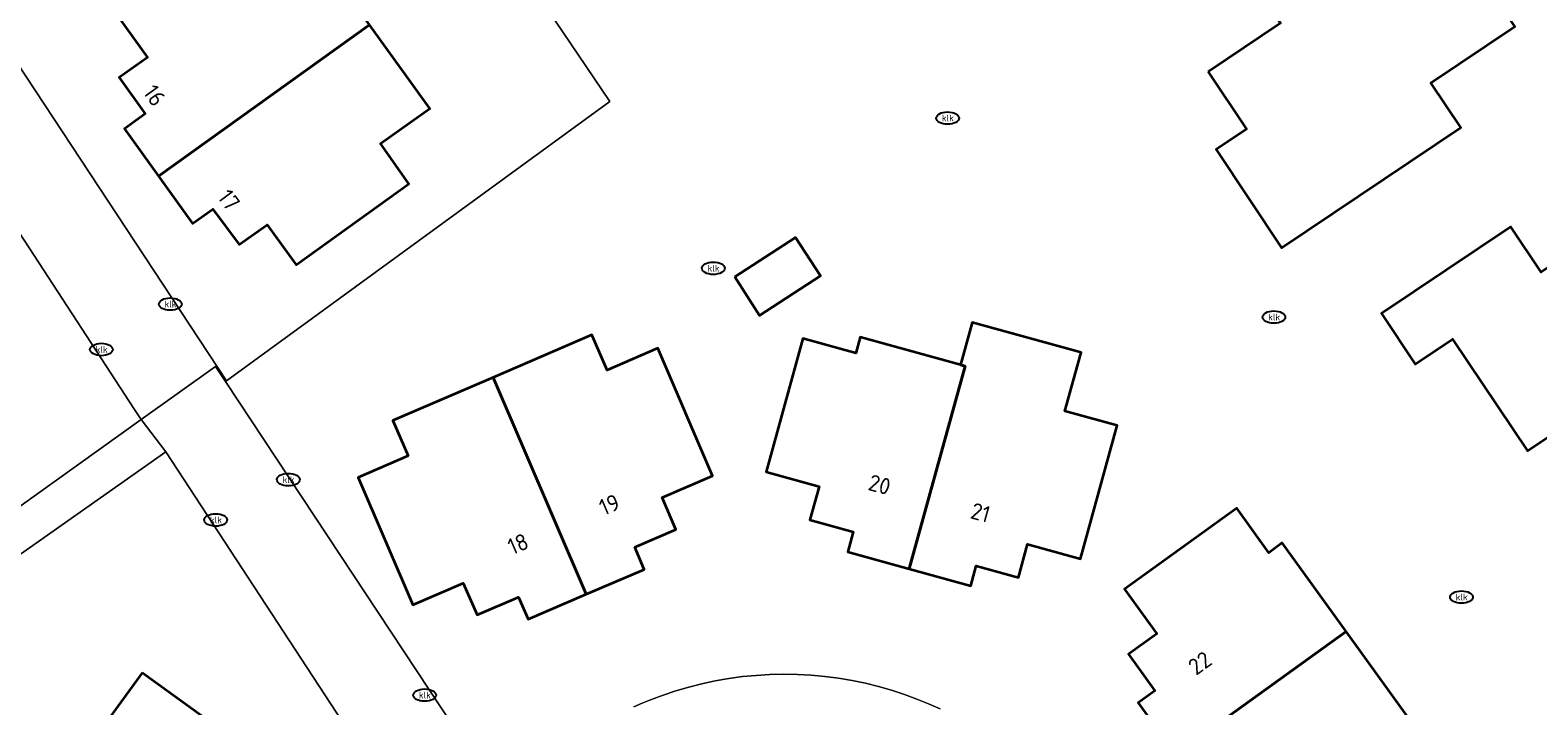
# Model space of a CAD drawing. Header units: metres. Extents: x 103671 to 105190, y 427150 to 429171.
# Tile 71 of 256: x 104291 to 104374, y 427548 to 427585. Entities that reach past the tile are written whole.
import ezdxf
from ezdxf.enums import TextEntityAlignment as Align

# ---------------------------------------------------------------- set-up
doc = ezdxf.new("R2010")
doc.units = ezdxf.units.M
for name, color, linetype, lineweight in [('B-WE-IE-MEUBILAIR-S', 253, 'Continuous', 25), ('B-WE-OG-BEBOUWING-GV', 253, 'Continuous', 35), ('B-WE-OG-BEBOUWING-T18', 7, 'Continuous', 18), ('B-WE-OG-TERREIN_ERF-GV', 253, 'Continuous', 18), ('B-WE-VH-OPENVERHARDING-GV', 253, 'Continuous', 18), ('B-WE-VH-OPENVERHARDING_BETONSTRAATSTEEN-GV', 253, 'Continuous', 18), ('B-WE-VH-OPENVERHARDING_TEGEL-GV', 253, 'Continuous', 18)]:
    doc.layers.add(name, color=color, linetype=linetype, lineweight=lineweight)
doc.styles.add('NLCS-ISO', font='NLCS-ISO.ttf')
doc.styles.add('NLCS-ISO-M500-T18', font='NLCS-ISO.ttf', dxfattribs={"height": 0.9})

# ---------------------------------------------------------------- blocks, each defined once
blk = doc.blocks.new('SIE-MEUBILAIR_PUT_KOLK-SO')
blk.add_ellipse((0, 0), major_axis=(1.25, 0), ratio=0.54)
at = {"style": 'NLCS-ISO'}
blk.add_text('klk', height=0.75, dxfattribs=at).set_placement((0.03, 0), align=Align.MIDDLE_CENTER)

msp = doc.modelspace()

# ---------------------------------------------------------------- linework, layer by layer
at = {"layer": 'B-WE-OG-BEBOUWING-GV', "flags": 128}
for points in [[(104355.769, 427582.497), (104357.87, 427579.361), (104356.202, 427578.244), (104359.79, 427572.887), (104369.588, 427579.45), (104367.946, 427581.902), (104372.529, 427584.972), (104368.053, 427591.654), (104359.303, 427585.793), (104359.733, 427585.151)], [(104303.986, 427587.713), (104302.406, 427589.911), (104296.235, 427585.48), (104297.804, 427583.286), (104296.271, 427582.178), (104297.682, 427580.204), (104296.553, 427579.387), (104298.407, 427576.803), (104309.95, 427585.061), (104306.666, 427589.638)], [(104309.95, 427585.061), (104298.407, 427576.803), (104300.263, 427574.215), (104301.391, 427574.99), (104302.815, 427573.064), (104304.352, 427574.136), (104305.94, 427571.944), (104312.099, 427576.37), (104310.537, 427578.585), (104313.233, 427580.488)], [(104375.324, 427563.193), (104375.552, 427562.853), (104383.897, 427568.444), (104379.39, 427575.173), (104373.976, 427571.546), (104372.311, 427574.031), (104365.241, 427569.295), (104367.093, 427566.53), (104369.133, 427567.897), (104373.226, 427561.788)], [(104329.901, 427571.293), (104331.265, 427569.188), (104334.587, 427571.341), (104333.224, 427573.446)], [(104342.242, 427566.485), (104342.501, 427566.413), (104339.44, 427555.34), (104342.799, 427554.411), (104343.099, 427555.494), (104345.405, 427554.857), (104345.909, 427556.682), (104348.797, 427555.883), (104350.81, 427563.164), (104347.943, 427563.958), (104348.828, 427567.159), (104342.883, 427568.803)], [(104324.439, 427556.522), (104326.692, 427557.489), (104325.94, 427559.239), (104328.696, 427560.423), (104325.701, 427567.396), (104322.928, 427566.194), (104322.094, 427568.128), (104316.697, 427565.798), (104321.786, 427553.948), (104324.959, 427555.311)], [(104342.501, 427566.413), (104342.242, 427566.485), (104336.756, 427568.002), (104336.513, 427567.125), (104333.63, 427567.924), (104331.614, 427560.634), (104334.509, 427559.834), (104334.004, 427558.009), (104336.38, 427557.352), (104336.081, 427556.269), (104339.44, 427555.34)], [(104312.054, 427561.511), (104309.318, 427560.334), (104312.318, 427553.378), (104315.067, 427554.564), (104315.819, 427552.82), (104318.094, 427553.797), (104318.614, 427552.586), (104321.786, 427553.948), (104316.697, 427565.798), (104311.224, 427563.436)], [(104353.997, 427545.194), (104363.312, 427551.919), (104359.823, 427556.752), (104359.085, 427556.22), (104357.335, 427558.647), (104351.203, 427554.22), (104352.961, 427551.785), (104351.425, 427550.677), (104352.868, 427548.678), (104351.957, 427548.02)], [(104366.022, 427546.601), (104366.764, 427547.137), (104363.312, 427551.919), (104353.997, 427545.194), (104356.037, 427542.369), (104356.949, 427543.026), (104358.349, 427541.087), (104359.884, 427542.195), (104361.638, 427539.766), (104367.762, 427544.187)], [(104297.529, 427549.665), (104294.172, 427545.043), (104304.512, 427537.532), (104307.875, 427542.162)]]:
    msp.add_lwpolyline(points, close=True, dxfattribs=at)
at = {"layer": 'B-WE-OG-TERREIN_ERF-GV', "flags": 128}
for points in [[(104298.499, 427625.261), (104273.482, 427606.709), (104283.272, 427591.71), (104287.689, 427584.942), (104288.894, 427585.718), (104290.188, 427583.754), (104302.122, 427565.607), (104323.07, 427580.879), (104308.889, 427601.881), (104320.296, 427609.588), (104315.708, 427615.797), (104305.091, 427630.165)], [(104271.811, 427605.414), (104258.143, 427595.286), (104255.72, 427593.474), (104255.261, 427593.127), (104270.537, 427572.556), (104271.06, 427562.158), (104272.955, 427559.303), (104278.944, 427550.231), (104297.472, 427563.498), (104297.103, 427564.043), (104291.069, 427573.297), (104286.197, 427580.703), (104284.904, 427582.691), (104286.126, 427583.486), (104281.576, 427590.456)], [(104368.053, 427591.654), (104372.529, 427584.972), (104367.946, 427581.902), (104369.588, 427579.45), (104359.79, 427572.887), (104356.202, 427578.244), (104357.87, 427579.361), (104355.769, 427582.497), (104359.733, 427585.151), (104359.303, 427585.793)], [(104296.235, 427585.48), (104302.406, 427589.911), (104303.986, 427587.713), (104306.666, 427589.638), (104309.95, 427585.061), (104313.233, 427580.488), (104310.537, 427578.585), (104312.099, 427576.37), (104305.94, 427571.944), (104304.352, 427574.136), (104302.815, 427573.064), (104301.391, 427574.99), (104300.263, 427574.215), (104298.407, 427576.803), (104296.553, 427579.387), (104297.682, 427580.204), (104296.271, 427582.178), (104297.804, 427583.286)], [(104373.226, 427561.788), (104369.133, 427567.897), (104367.093, 427566.53), (104365.241, 427569.295), (104372.311, 427574.031), (104373.976, 427571.546), (104379.39, 427575.173), (104383.897, 427568.444), (104375.552, 427562.853), (104375.324, 427563.193)], [(104331.265, 427569.188), (104329.901, 427571.293), (104333.224, 427573.446), (104334.587, 427571.341)], [(104334.509, 427559.834), (104331.614, 427560.634), (104333.63, 427567.924), (104336.513, 427567.125), (104336.756, 427568.002), (104342.242, 427566.485), (104342.883, 427568.803), (104348.828, 427567.159), (104347.943, 427563.958), (104350.81, 427563.164), (104348.797, 427555.883), (104345.909, 427556.682), (104345.405, 427554.857), (104343.099, 427555.494), (104342.799, 427554.411), (104339.44, 427555.34), (104336.081, 427556.269), (104336.38, 427557.352), (104334.004, 427558.009)], [(104311.224, 427563.436), (104316.697, 427565.798), (104322.094, 427568.128), (104322.928, 427566.194), (104325.701, 427567.396), (104328.696, 427560.423), (104325.94, 427559.239), (104326.692, 427557.489), (104324.439, 427556.522), (104324.959, 427555.311), (104321.786, 427553.948), (104318.614, 427552.586), (104318.094, 427553.797), (104315.819, 427552.82), (104315.067, 427554.564), (104312.318, 427553.378), (104309.318, 427560.334), (104312.054, 427561.511)], [(104367.762, 427544.187), (104361.638, 427539.766), (104359.884, 427542.195), (104358.349, 427541.087), (104356.949, 427543.026), (104356.037, 427542.369), (104353.997, 427545.194), (104351.957, 427548.02), (104352.868, 427548.678), (104351.425, 427550.677), (104352.961, 427551.785), (104351.203, 427554.22), (104357.335, 427558.647), (104359.085, 427556.22), (104359.823, 427556.752), (104363.312, 427551.919), (104366.764, 427547.137), (104366.022, 427546.601)]]:
    msp.add_lwpolyline(points, close=True, dxfattribs=at)
for points in [[(104308.889, 427601.881), (104323.07, 427580.879), (104302.122, 427565.607), (104302.076, 427565.573), (104317.376, 427542.432)], [(104286.539, 427500), (104314.253, 427538.121), (104298.813, 427561.729), (104288.263, 427554.328)], [(104291.045, 427540.759), (104292.041, 427540.054), (104294.918, 427544.058), (104293.949, 427544.766), (104294.172, 427545.043), (104297.529, 427549.665), (104307.875, 427542.162), (104304.512, 427537.532), (104301.334, 427533.154), (104298.154, 427528.777), (104294.969, 427524.391), (104291.79, 427520.014), (104288.611, 427515.637)], [(104324.393, 427547.807), (104324.844, 427548.004), (104325.298, 427548.189), (104325.983, 427548.444), (104326.68, 427548.676), (104327.39, 427548.882), (104328.111, 427549.063), (104328.84, 427549.218), (104329.578, 427549.346), (104330.322, 427549.447), (104331.071, 427549.519), (104331.823, 427549.564), (104332.577, 427549.58), (104333.33, 427549.568), (104334.083, 427549.527), (104334.832, 427549.458), (104335.576, 427549.362), (104336.315, 427549.237), (104337.045, 427549.086), (104337.766, 427548.909), (104338.477, 427548.706), (104339.176, 427548.478), (104339.862, 427548.226), (104340.499, 427547.965), (104341.13, 427547.681)]]:
    msp.add_lwpolyline(points, dxfattribs=at)
at = {"layer": 'B-WE-VH-OPENVERHARDING-GV', "flags": 128}
msp.add_lwpolyline([(104288.263, 427554.328), (104298.813, 427561.729), (104297.472, 427563.498), (104278.944, 427550.231)], dxfattribs=at)
at = {"layer": 'B-WE-VH-OPENVERHARDING_BETONSTRAATSTEEN-GV', "flags": 128}
msp.add_lwpolyline([(104341.13, 427547.681), (104340.499, 427547.965), (104339.862, 427548.226), (104339.176, 427548.478), (104338.477, 427548.706), (104337.766, 427548.909), (104337.045, 427549.086), (104336.315, 427549.237), (104335.576, 427549.362), (104334.832, 427549.458), (104334.083, 427549.527), (104333.33, 427549.568), (104332.577, 427549.58), (104331.823, 427549.564), (104331.071, 427549.519), (104330.322, 427549.447), (104329.578, 427549.346), (104328.84, 427549.218), (104328.111, 427549.063), (104327.39, 427548.882), (104326.68, 427548.676), (104325.983, 427548.444), (104325.298, 427548.189), (104324.844, 427548.004), (104324.393, 427547.807)], dxfattribs=at)
at = {"layer": 'B-WE-VH-OPENVERHARDING_TEGEL-GV', "flags": 128}
for points in [[(104297.472, 427563.498), (104301.528, 427566.402), (104302.076, 427565.573), (104302.122, 427565.607), (104290.188, 427583.754), (104288.894, 427585.718), (104287.689, 427584.942), (104283.272, 427591.71), (104273.482, 427606.709), (104271.811, 427605.414), (104281.576, 427590.456), (104286.126, 427583.486), (104284.904, 427582.691), (104286.197, 427580.703), (104291.069, 427573.297), (104297.103, 427564.043)], [(104302.076, 427565.573), (104301.528, 427566.402), (104297.472, 427563.498), (104298.813, 427561.729), (104314.253, 427538.121), (104317.376, 427542.432)]]:
    msp.add_lwpolyline(points, close=True, dxfattribs=at)

# ---------------------------------------------------------------- block references
at = {"layer": 'B-WE-IE-MEUBILAIR-S', "xscale": 0.5, "yscale": 0.5, "zscale": 0.5}
for p in [(104341.534, 427579.968), (104328.731, 427571.761), (104299.055, 427569.804), (104359.365, 427569.094), (104295.295, 427567.324), (104305.507, 427560.212), (104301.542, 427558.009), (104369.618, 427553.795), (104312.956, 427548.437)]:
    msp.add_blockref('SIE-MEUBILAIR_PUT_KOLK-SO', p, dxfattribs=at)

# ---------------------------------------------------------------- texts
at = {"layer": 'B-WE-OG-BEBOUWING-T18', "style": 'NLCS-ISO-M500-T18'}
for s, rotation, p in [('16', 305.6, (104298.195, 427581.206)), ('17', 306.5, (104302.265, 427575.491)), ('20', 344.5, (104337.819, 427559.938)), ('19', 23.2, (104323.054, 427558.846)), ('21', 344.5, (104343.337, 427558.412)), ('18', 23.2, (104318.061, 427556.702)), ('22', 35.8, (104355.324, 427550.19))]:
    msp.add_text(s, height=0.9, rotation=rotation, dxfattribs=at).set_placement(p, align=Align.MIDDLE)

doc.saveas('drawing.dxf')
